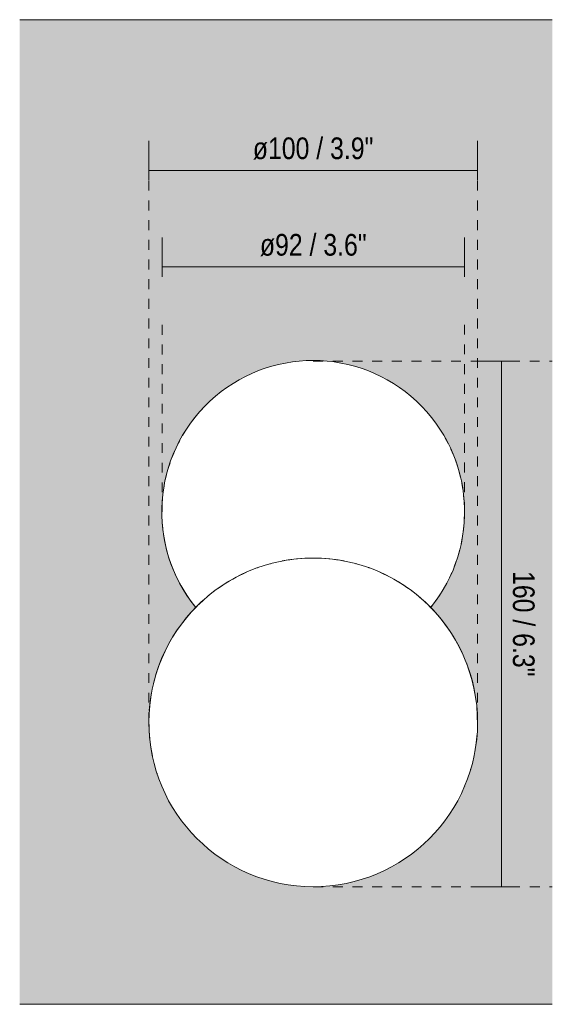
# Model space of a CAD drawing. Header units: millimetres. Extents: x -6669 to -5291, y -59 to 6739.
# Tile 1 of 4: x -6669 to -6507, y 150 to 450. Entities that reach past the tile are written whole.
import ezdxf

# ---------------------------------------------------------------- set-up
doc = ezdxf.new("R2010")
doc.units = ezdxf.units.MM
doc.linetypes.add('Dash', pattern=[6, 3, -3])
for name, color, linetype, lineweight in [('Cotas', 7, 'Continuous', 9), ('Cotas-3', 7, 'Continuous', 9), ('Lighthing Fixture Detail Wide Black', 7, 'Continuous', 20), ('Luminarias', 7, 'Continuous', 20), ('Muros', 7, 'Continuous', 9)]:
    doc.layers.add(name, color=color, linetype=linetype, lineweight=lineweight)
doc.layers.add('Lighthing Fixture Dim Grey Dash', color=7, linetype='Dash', lineweight=9, true_color=0xd2d2d2)
doc.styles.add('Arial Narrow', font='ARIALN.TTF', dxfattribs={"height": 6.6})
doc.dimstyles.new('FARO_-_2_2mm_Arial_Narrow_mm_Inch_Left', dxfattribs={"dimscale": 304.8, "dimtxt": 6.754644, "dimasz": 0, "dimexe": 0.029528, "dimexo": 0.0625, "dimgap": 0.004921, "dimtad": 1, "dimdec": 0, "dimzin": 0, "dimdsep": 46, "dimtxsty": 'Arial Narrow', "dimblk1": 'NONE', "dimblk2": 'NONE', "dimsah": 1, "dimcen": 0.09, "dimadec": 0, "dimazin": 0, "dimtfac": 1, "dimtdec": 4, "dimtix": 1, "dimtmove": 0, "dimatfit": 3, "dimfxl": 0.009843, "dimfxlon": 1, "dimtvp": 1, "dimtolj": 1, "dimtzin": 0, "dimarcsym": 2})
doc.dimstyles.new('FARO_-_2_2mm_Arial_Narrow_mm_Inch_Right', dxfattribs={"dimscale": 304.8, "dimtxt": 6.754644, "dimasz": 0, "dimexe": 0.029528, "dimexo": 0.0625, "dimgap": 0.004921, "dimtad": 1, "dimdec": 0, "dimzin": 0, "dimdsep": 46, "dimtxsty": 'Arial Narrow', "dimblk1": 'NONE', "dimblk2": 'NONE', "dimsah": 1, "dimcen": 0.09, "dimadec": 0, "dimazin": 0, "dimtfac": 1, "dimtdec": 4, "dimtix": 1, "dimtmove": 0, "dimatfit": 3, "dimfxl": 0.009843, "dimfxlon": 1, "dimtvp": 1, "dimtolj": 1, "dimtzin": 0, "dimarcsym": 2})

# ---------------------------------------------------------------- blocks, each defined once
blk = doc.blocks.new('64027 - 64028 JOY LED White wall lamp-507140-Alzado_PDF')
at = {"layer": 'Luminarias'}
for p, q in [((-6612.57, 332.12), (-6613.83, 330.78)), ((-6615.03, 329.38), (-6616.18, 327.93)), ((-6618.29, 324.91), (-6619.26, 323.34)), ((-6620.16, 321.73), (-6621, 320.09)), ((-6538.37, 320.85), (-6539.24, 322.48)), ((-6621.77, 318.41), (-6622.47, 316.71)), ((-6536.84, 317.5), (-6537.57, 319.19)), ((-6535.57, 314.03), (-6536.17, 315.78)), ((-6623.1, 314.98), (-6623.67, 313.22)), ((-6534.59, 310.48), (-6535.05, 312.26)), ((-6624.16, 311.44), (-6624.58, 309.65)), ((-6624.93, 307.84), (-6625.21, 306.01)), ((-6533.9, 306.85), (-6534.21, 308.67)), ((-6625.41, 304.18), (-6625.54, 302.34)), ((-6625.6, 300.5), (-6625.58, 298.65)), ((-6533.45, 297.66), (-6533.39, 299.5)), ((-6625.49, 296.81), (-6625.33, 294.97)), ((-6533.78, 293.99), (-6533.58, 295.82)), ((-6534.41, 290.35), (-6534.06, 292.16)), ((-6535.32, 286.78), (-6534.83, 288.56)), ((-6536.52, 283.29), (-6535.89, 285.02)), ((-6537.99, 279.91), (-6537.22, 281.59)), ((-6537.08, 281.95), (-6537.07, 281.96)), ((-6539.73, 276.66), (-6538.83, 278.27)), ((-6628.96, 228.36), (-6628.47, 225.64)), ((-6627.83, 222.98), (-6627.82, 222.95)), ((-6627.07, 220.4), (-6626.97, 220.13)), ((-6532.49, 218.79), (-6532.39, 219.04)), ((-6531.56, 221.58), (-6531.55, 221.62)), ((-6533.4, 216.47), (-6533.34, 216.6)), ((-6624.09, 213.25), (-6624.07, 213.21))]:
    blk.add_line(p, q, dxfattribs=at)
at = {"layer": 'Luminarias', "flags": 128}
for points in [[(-6533.41, 301.35), (-6533.5, 303.19), (-6533.66, 305.03)], [(-6625.09, 293.15), (-6624.78, 291.33), (-6624.4, 289.52), (-6623.94, 287.74), (-6623.42, 285.97), (-6622.82, 284.22), (-6622.16, 282.5), (-6621.42, 280.81), (-6620.62, 279.15), (-6619.75, 277.52), (-6618.82, 275.93), (-6617.83, 274.38), (-6616.77, 272.87), (-6615.66, 271.4), (-6615.27, 270.92)], [(-6543.72, 270.92), (-6542.81, 272.07), (-6541.72, 273.56), (-6540.7, 275.09)], [(-6615.29, 270.93), (-6616.69, 269.44), (-6618.14, 267.76), (-6619.55, 265.97), (-6620.91, 264.06), (-6622.21, 262.04), (-6623.44, 259.91)], [(-6533.82, 256.42), (-6534.92, 258.72), (-6536.11, 260.91), (-6537.37, 262.99), (-6538.7, 264.95), (-6540.09, 266.81), (-6541.51, 268.55), (-6542.98, 270.18), (-6543.71, 270.93)], [(-6624.59, 257.67), (-6625.65, 255.32), (-6626.6, 252.88), (-6627.43, 250.34), (-6628.14, 247.72)], [(-6530.03, 243.57), (-6530.52, 246.28), (-6531.16, 248.94), (-6531.93, 251.52), (-6532.82, 254.02)], [(-6628.72, 245.04), (-6629.14, 242.3), (-6629.42, 239.52)], [(-6529.45, 235.2), (-6529.49, 238.01), (-6529.68, 240.8)], [(-6629.54, 236.72), (-6629.5, 233.91), (-6629.31, 231.12)], [(-6530.28, 226.88), (-6529.85, 229.62), (-6529.57, 232.4)]]:
    blk.add_lwpolyline(points, dxfattribs=at)
blk = doc.blocks.new('DIMBLOCK1-Alzado_PDF')
at = {"layer": 'Cotas-3', "color": 251, "true_color": 0x5b5b5b, "transparency": 16777216}
for p, q in [((-6629.57, 401.09), (-6629.57, 413.09)), ((-6529.42, 401.09), (-6529.42, 413.09)), ((-6629.57, 404.09), (-6529.42, 404.09)), ((-6629.57, 404.09), (-6629.57, 401.09)), ((-6529.42, 404.09), (-6529.42, 401.09))]:
    blk.add_line(p, q, dxfattribs=at)
at = {"layer": 'Cotas-3', "color": 0, "transparency": 16777216, "insert": (-6597.88, 414.12), "char_height": 6.6, "width": 44.1303, "attachment_point": 1, "line_spacing_factor": 0.974696, "style": 'Arial Narrow'}
blk.add_mtext('ø100 / 3.9"', dxfattribs=at)
blk = doc.blocks.new('_None')
blk = doc.blocks.new('DIMBLOCK2-Alzado_PDF')
at = {"layer": 'Cotas-3', "color": 251, "true_color": 0x5b5b5b, "transparency": 16777216}
for p, q in [((-6625.5, 371.68), (-6625.5, 383.68)), ((-6533.36, 371.68), (-6533.36, 383.68)), ((-6625.5, 374.68), (-6533.36, 374.68)), ((-6625.5, 374.68), (-6625.5, 371.68)), ((-6533.36, 374.68), (-6533.36, 371.68))]:
    blk.add_line(p, q, dxfattribs=at)
at = {"layer": 'Cotas-3', "color": 0, "transparency": 16777216, "insert": (-6595.73, 384.71), "char_height": 6.6, "width": 39.1126, "attachment_point": 1, "line_spacing_factor": 0.974696, "style": 'Arial Narrow'}
blk.add_mtext('ø92 / 3.6"', dxfattribs=at)
blk = doc.blocks.new('DIMBLOCK3-Alzado_PDF')
at = {"layer": 'Cotas-3', "color": 251, "true_color": 0x5b5b5b, "transparency": 16777216}
for p, q in [((-6521.75, 346), (-6531.08, 346)), ((-6522.08, 185.83), (-6522.08, 346)), ((-6522.08, 346), (-6519.08, 346)), ((-6521.75, 185.83), (-6531.08, 185.83)), ((-6522.08, 185.83), (-6519.08, 185.83))]:
    blk.add_line(p, q, dxfattribs=at)
at = {"layer": 'Cotas-3', "color": 0, "transparency": 16777216, "insert": (-6512.05, 282), "char_height": 6.6, "width": 38.598, "attachment_point": 1, "rotation": 270, "line_spacing_factor": 0.974696, "style": 'Arial Narrow'}
blk.add_mtext('160 / 6.3"', dxfattribs=at)

msp = doc.modelspace()

# ---------------------------------------------------------------- hatches: boundary and pattern name
at = {"layer": 'Muros', "true_color": 0xf7f7f7}
h = msp.add_hatch(color=7, dxfattribs=at)
h.paths.add_polyline_path([(-6668.9, 150), (-6506.65, 150), (-6506.65, 450), (-6668.9, 450), (-6668.9, 184.16)], flags=0)
h.paths.add_polyline_path([(-6579.49, 185.83), (-6583.94, 186.04), (-6588.47, 186.66), (-6592.45, 187.54), (-6596.66, 188.88), (-6600.94, 190.68), (-6604.8, 192.72), (-6608.49, 195.11), (-6611.68, 197.56), (-6615.06, 200.68), (-6618.05, 203.99), (-6620.51, 207.2), (-6622.86, 210.87), (-6624.99, 215.04), (-6626.59, 218.95), (-6627.93, 223.25), (-6628.79, 227.17), (-6629.38, 231.83), (-6629.57, 235.91), (-6629.36, 240.33), (-6628.79, 244.64), (-6627.79, 249.08), (-6626.47, 253.21), (-6624.69, 257.42), (-6622.86, 260.94), (-6622.19, 262.05), (-6621.84, 262.6), (-6619.73, 265.68), (-6619.08, 266.51), (-6618.84, 266.8), (-6617.69, 268.26), (-6616.96, 269.08), (-6616.33, 269.8), (-6615.28, 270.93), (-6617.73, 274.25), (-6618.21, 274.99), (-6618.49, 275.42), (-6619.31, 276.8), (-6619.73, 277.5), (-6621.49, 280.98), (-6621.9, 281.95), (-6622.15, 282.51), (-6622.59, 283.66), (-6622.96, 284.65), (-6624, 287.94), (-6624.9, 291.99), (-6625.39, 295.49), (-6625.61, 299.35), (-6625.48, 303.45), (-6625.02, 307.33), (-6624.34, 310.8), (-6623.3, 314.49), (-6621.78, 318.42), (-6620.24, 321.64), (-6618.2, 325.12), (-6615.96, 328.27), (-6613.41, 331.27), (-6610.69, 333.99), (-6607.72, 336.5), (-6604.85, 338.56), (-6601.38, 340.63), (-6597.91, 342.31), (-6594.31, 343.71), (-6590.92, 344.73), (-6587.17, 345.52), (-6583.33, 346), (-6579.49, 346.17), (-6575.33, 345.96), (-6571.82, 345.52), (-6568.06, 344.73), (-6564, 343.47), (-6560.48, 342.05), (-6557, 340.29), (-6554.06, 338.52), (-6550.92, 336.25), (-6547.84, 333.58), (-6545.32, 331.01), (-6542.63, 327.74), (-6540.45, 324.58), (-6538.6, 321.35), (-6536.97, 317.88), (-6535.6, 314.19), (-6534.64, 310.8), (-6533.88, 306.83), (-6533.47, 303.19), (-6533.39, 299.08), (-6533.59, 295.49), (-6534.13, 291.69), (-6535.08, 287.63), (-6536.23, 284.06), (-6537.61, 280.71), (-6539.53, 277.02), (-6540.53, 275.38), (-6540.74, 275.04), (-6541.3, 274.19), (-6541.51, 273.88), (-6543.73, 270.95), (-6543.31, 270.53), (-6540.8, 267.65), (-6538.39, 264.48), (-6536.88, 262.17), (-6536.6, 261.69), (-6535.98, 260.65), (-6534.12, 257.08), (-6532.32, 252.64), (-6531.13, 248.87), (-6530.14, 244.26), (-6529.61, 239.97), (-6529.43, 235.63), (-6529.66, 231.21), (-6530.19, 227.17), (-6531.13, 222.95), (-6532.45, 218.78), (-6534.2, 214.59), (-6536.24, 210.7), (-6538.7, 206.9), (-6541.34, 203.51), (-6544.34, 200.27), (-6547.41, 197.48), (-6550.87, 194.83), (-6554.79, 192.37), (-6558.59, 190.42), (-6562.67, 188.76), (-6566.53, 187.54), (-6571.05, 186.57), (-6575.14, 186.03), (-6578.56, 185.88)], flags=0)

# ---------------------------------------------------------------- linework, layer by layer
at = {"layer": 'Lighthing Fixture Detail Wide Black'}
for centre, radius, start, end in [((-6579.49, 300.04), 46.13, 320.8772, 219.1228), ((-6579.49, 235.91), 50.07, 360, 180), ((-6579.49, 235.91), 50.07, 79.1385, 100.8615), ((-6579.49, 235.91), 50.07, 109.5506, 109.9922), ((-6579.49, 235.91), 50.07, 104.9951, 105.206), ((-6579.49, 235.91), 50.07, 74.794, 75.0049), ((-6579.49, 235.91), 50.07, 70.0078, 70.4494), ((-6579.49, 235.91), 50.07, 113.8952, 135.6181), ((-6579.49, 235.91), 50.07, 44.3819, 66.1048), ((-6579.49, 235.91), 50.07, 180, 360)]:
    msp.add_arc(centre, radius, start, end, dxfattribs=at)
at = {"layer": 'Lighthing Fixture Dim Grey Dash'}
for p, q in [((-6629.57, 235.91), (-6629.57, 400.91)), ((-6529.42, 235.91), (-6529.42, 400.91)), ((-6625.5, 300), (-6625.5, 360)), ((-6533.36, 300.04), (-6533.36, 360)), ((-6579.5, 346), (-6506.65, 346)), ((-6579.49, 185.83), (-6506.65, 185.83))]:
    msp.add_line(p, q, dxfattribs=at)
at = {"layer": 'Muros', "color": 253, "true_color": 0xaaaaaa}
for p, q in [((-6506.65, 450), (-6668.9, 450)), ((-6668.9, 150), (-6506.65, 150))]:
    msp.add_line(p, q, dxfattribs=at)

# ---------------------------------------------------------------- block references
at = {"layer": 'Luminarias'}
msp.add_blockref('64027 - 64028 JOY LED White wall lamp-507140-Alzado_PDF', (0, 0), dxfattribs=at)

# ---------------------------------------------------------------- dimensions: what is measured, and where the dimension line sits
at = {"layer": 'Cotas', "color": 251, "true_color": 0x5b5b5b}
for base, p1, p2, override, picture, middle in [((-6529.42, 404.09), (-6629.57, 401.09), (-6529.42, 401.09), {"dimpost": '<>', "dimfxl": 100.145227}, 'DIMBLOCK1-Alzado_PDF', (-6579.49, 409.86)), ((-6533.36, 374.68), (-6625.5, 371.68), (-6533.36, 371.68), {"dimpost": '<>', "dimfxl": 92.13217}, 'DIMBLOCK2-Alzado_PDF', (-6579.43, 380.45))]:
    dim = msp.add_linear_dim(base=base, p1=p1, p2=p2, text='ø<>', dimstyle='FARO_-_2_2mm_Arial_Narrow_mm_Inch_Left', override=override, dxfattribs=at)
    dim.commit()
    dim.dimension.update_dxf_attribs({"geometry": picture, "text_midpoint": middle})
dim = msp.add_linear_dim(base=(-6522.08, 346), p1=(-6519.08, 185.83), p2=(-6519.08, 346), angle=90, dimstyle='FARO_-_2_2mm_Arial_Narrow_mm_Inch_Right', override={"dimtad": 4, "dimpost": '<>', "dimfxl": 160.16577}, dxfattribs=at)
dim.commit()
dim.dimension.update_dxf_attribs({"geometry": 'DIMBLOCK3-Alzado_PDF', "text_midpoint": (-6516.31, 265.92)})

doc.saveas('drawing.dxf')
